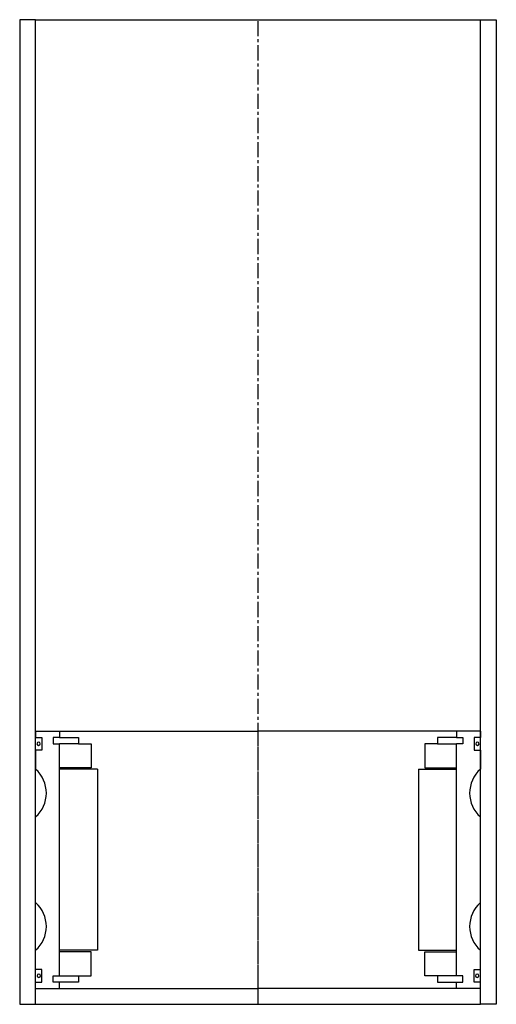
# Model space of a CAD drawing. Extents: x -363 to -213, y -32 to 278.
import ezdxf

# ---------------------------------------------------------------- set-up
doc = ezdxf.new("R2010")
doc.units = 0
doc.header["$LTSCALE"] = 0.15
doc.linetypes.add('CENTER', pattern=[50.8, 31.75, -6.35, 6.35, -6.35])
doc.layers.get('0').update_dxf_attribs({"linetype": 'CONTINUOUS'})
doc.layers.add('CENTER', color=9, linetype='CENTER')

msp = doc.modelspace()

# ---------------------------------------------------------------- linework, layer by layer
for p, q in [((-358, 277.51), (-363, 277.51)), ((-363, 277.51), (-363, -32.49)), ((-358, -32.49), (-358, 277.51)), ((-358, 277.51), (-218, 277.51)), ((-218, -32.49), (-218, 277.51)), ((-218, 277.51), (-213, 277.51)), ((-213, 277.51), (-213, -32.49)), ((-358, 53.51), (-350.5, 53.51)), ((-358, 53.51), (-358, 51.51)), ((-350.5, 53.51), (-288, 53.51)), ((-350.5, 53.51), (-350.5, 51.51)), ((-225.5, 53.51), (-288, 53.51)), ((-225.5, 53.51), (-225.5, 51.51)), ((-218, 53.51), (-225.5, 53.51)), ((-218, 53.51), (-218, 51.51)), ((-358, 51.51), (-356, 51.51)), ((-356, 51.51), (-356, 47.51)), ((-350.5, 51.51), (-352.5, 51.51)), ((-352.5, 51.51), (-352.5, 49.51)), ((-350.5, 51.51), (-344.5, 51.51)), ((-344.5, 51.51), (-344.5, 49.51)), ((-225.5, 51.51), (-231.5, 51.51)), ((-231.5, 51.51), (-231.5, 49.51)), ((-225.5, 51.51), (-223.5, 51.51)), ((-223.5, 51.51), (-223.5, 49.51)), ((-218, 51.51), (-220, 51.51)), ((-220, 51.51), (-220, 47.51)), ((-356, 47.51), (-358, 47.51)), ((-358, 47.51), (-358, 41.51)), ((-352.5, 49.51), (-350.5, 49.51)), ((-350.5, -23.49), (-350.5, 49.51)), ((-344.5, 49.51), (-350.5, 49.51)), ((-344.5, 49.51), (-340.5, 49.51)), ((-340.5, 49.51), (-340.5, 42.01)), ((-231.5, 49.51), (-235.5, 49.51)), ((-235.5, 49.51), (-235.5, 42.01)), ((-231.5, 49.51), (-225.5, 49.51)), ((-223.5, 49.51), (-225.5, 49.51)), ((-225.5, -23.49), (-225.5, 49.51)), ((-220, 47.51), (-218, 47.51)), ((-218, 47.51), (-218, 41.51)), ((-340.5, 42.01), (-350.5, 42.01)), ((-338.5, 41.51), (-350.5, 41.51)), ((-338.5, 41.51), (-338.5, -15.49)), ((-237.5, 41.51), (-237.5, -15.49)), ((-237.5, 41.51), (-225.5, 41.51)), ((-235.5, 42.01), (-225.5, 42.01)), ((-358, -0.49), (-358, 26.51)), ((-218, -0.49), (-218, 26.51)), ((-358, -21.49), (-358, -15.49)), ((-338.5, -15.49), (-350.5, -15.49)), ((-237.5, -15.49), (-225.5, -15.49)), ((-218, -21.49), (-218, -15.49)), ((-340.5, -15.99), (-350.5, -15.99)), ((-340.5, -23.49), (-340.5, -15.99)), ((-235.5, -23.49), (-235.5, -15.99)), ((-235.5, -15.99), (-225.5, -15.99)), ((-356, -21.49), (-358, -21.49)), ((-356, -25.49), (-356, -21.49)), ((-220, -25.49), (-220, -21.49)), ((-220, -21.49), (-218, -21.49)), ((-352.5, -25.49), (-352.5, -23.49)), ((-352.5, -23.49), (-350.5, -23.49)), ((-350.5, -23.49), (-344.5, -23.49)), ((-344.5, -23.49), (-344.5, -25.49)), ((-344.5, -23.49), (-340.5, -23.49)), ((-231.5, -23.49), (-235.5, -23.49)), ((-225.5, -23.49), (-231.5, -23.49)), ((-231.5, -23.49), (-231.5, -25.49)), ((-223.5, -23.49), (-225.5, -23.49)), ((-223.5, -25.49), (-223.5, -23.49)), ((-358, -27.49), (-358, -25.49)), ((-358, -25.49), (-356, -25.49)), ((-358, -27.49), (-350.5, -27.49)), ((-350.5, -25.49), (-352.5, -25.49)), ((-350.5, -27.49), (-350.5, -25.49)), ((-344.5, -25.49), (-350.5, -25.49)), ((-350.5, -27.49), (-288, -27.49)), ((-225.5, -27.49), (-288, -27.49)), ((-231.5, -25.49), (-225.5, -25.49)), ((-225.5, -27.49), (-225.5, -25.49)), ((-225.5, -25.49), (-223.5, -25.49)), ((-218, -27.49), (-225.5, -27.49)), ((-218, -25.49), (-220, -25.49)), ((-218, -27.49), (-218, -25.49)), ((-363, -32.49), (-358, -32.49)), ((-358, -32.49), (-218, -32.49)), ((-213, -32.49), (-218, -32.49))]:
    msp.add_line(p, q)
for centre, radius, start, end in [((-357.04, 49.54), 0.525, 0, 180), ((-218.96, 49.54), 0.525, 0, 180), ((-357.04, 49.54), 0.525, 180, 0), ((-218.96, 49.54), 0.525, 180, 0), ((-364.61, 34.01), 10, 311.4096, 48.5904), ((-211.39, 34.01), 10, 131.4096, 228.5904), ((-364.61, -7.99), 10, 311.4096, 48.5904), ((-211.39, -7.99), 10, 131.4096, 228.5904), ((-356.98, -23.51), 0.525, 0, 180), ((-356.98, -23.51), 0.525, 180, 0), ((-219.02, -23.51), 0.525, 0, 180), ((-219.02, -23.51), 0.525, 180, 0)]:
    msp.add_arc(centre, radius, start, end)
at = {"layer": 'CENTER'}
for p, q in [((-288, -32.49), (-288, 277.51)), ((-288, -27.49), (-288, 53.51))]:
    msp.add_line(p, q, dxfattribs=at)

doc.saveas('drawing.dxf')
